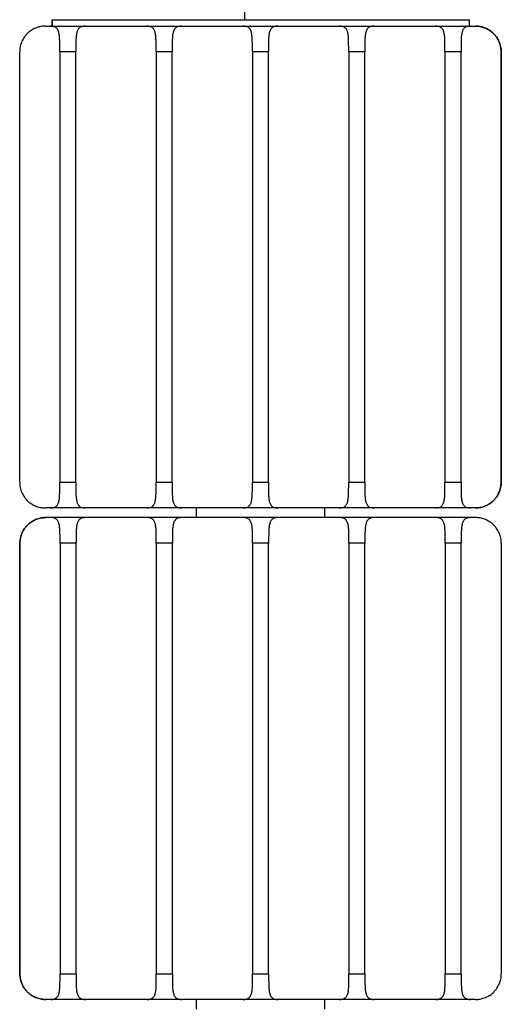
# Paper-space layout '_Izquierda' of a CAD drawing. Header units: millimetres. Extents: x 542 to 942, y -357 to 435.
# Tile 2 of 3: x 667 to 817, y -153 to 153. Entities that reach past the tile are written whole.
import ezdxf

# ---------------------------------------------------------------- set-up
doc = ezdxf.new("R2010")
doc.units = ezdxf.units.MM

psp = doc.layouts.new('_Izquierda')

# ---------------------------------------------------------------- linework, layer by layer
at = {"color": 7, "linetype": 'Continuous', "lineweight": 25}
for p, q in [((737, 195.1), (737, 153.1)), ((674.97, 151.1), (808.98, 151.1)), ((676.96, 153.1), (676.96, 151.1)), ((676.96, 153.1), (807.04, 153.1)), ((677.04, 153.1), (677.04, 151.1)), ((807.04, 153.1), (807.04, 151.1)), ((808.99, 151.1), (808.99, 151.1)), ((809, 151.1), (809, 151.1)), ((809.01, 151.1), (809.01, 151.1)), ((809.02, 151.1), (809.03, 151.1)), ((666.97, 9.1), (666.97, 143.1)), ((684.47, 143.1), (679.47, 143.1)), ((679.47, 143.1), (679.47, 9.1)), ((684.47, 9.1), (684.47, 143.1)), ((714.47, 143.1), (709.47, 143.1)), ((709.47, 143.1), (709.47, 9.1)), ((714.47, 9.1), (714.47, 143.1)), ((744.47, 143.1), (739.47, 143.1)), ((739.47, 143.1), (739.47, 9.1)), ((744.47, 9.1), (744.47, 143.1)), ((774.47, 143.1), (769.47, 143.1)), ((769.47, 143.1), (769.47, 9.1)), ((774.47, 9.1), (774.47, 143.1)), ((804.47, 143.1), (799.47, 143.1)), ((799.47, 143.1), (799.47, 9.1)), ((804.47, 9.1), (804.47, 143.1)), ((816.97, 143.1), (816.97, 9.1)), ((816.98, 143.1), (816.97, 143.1)), ((816.98, 9.1), (816.98, 143.1)), ((816.99, 143.1), (816.99, 9.1)), ((816.99, 143.1), (816.99, 143.1)), ((816.99, 9.1), (816.99, 143.1)), ((817, 143.1), (817, 9.1)), ((817, 143.1), (817, 143.1)), ((817, 9.1), (817, 143.1)), ((817.01, 143.1), (817.01, 9.1)), ((817.01, 143.1), (817.01, 143.1)), ((817.01, 9.1), (817.01, 143.1)), ((817.02, 143.1), (817.02, 9.1)), ((817.03, 143.1), (817.02, 143.1)), ((817.03, 9.1), (817.03, 143.1)), ((679.47, 8.86), (679.47, 9.1)), ((679.47, 9.1), (684.47, 9.1)), ((709.47, 8.86), (709.47, 9.1)), ((709.47, 9.1), (714.47, 9.1)), ((739.47, 8.86), (739.47, 9.1)), ((739.47, 9.1), (744.47, 9.1)), ((769.47, 8.86), (769.47, 9.1)), ((769.47, 9.1), (774.47, 9.1)), ((799.47, 8.86), (799.47, 9.1)), ((799.47, 9.1), (804.47, 9.1)), ((816.97, 9.1), (816.98, 9.1)), ((816.99, 9.1), (816.99, 9.1)), ((817, 9.1), (817, 9.1)), ((817.01, 9.1), (817.01, 9.1)), ((817.02, 9.1), (817.03, 9.1)), ((808.98, 1.1), (674.97, 1.1)), ((722, 1.1), (722, -1.9)), ((762, -1.9), (762, 1.1)), ((808.99, 1.1), (808.99, 1.1)), ((809, 1.1), (809, 1.1)), ((809.01, 1.1), (809.01, 1.1)), ((809.03, 1.1), (809.02, 1.1)), ((674.97, -1.9), (674.97, -1.9)), ((674.98, -1.9), (674.99, -1.9)), ((675, -1.9), (675, -1.9)), ((675.01, -1.9), (675.02, -1.9)), ((809.03, -1.9), (675.03, -1.9)), ((666.97, -143.9), (666.97, -9.9)), ((666.97, -9.9), (666.97, -9.9)), ((666.97, -9.9), (666.97, -143.9)), ((666.99, -9.9), (666.98, -9.9)), ((666.98, -9.9), (666.98, -143.9)), ((666.99, -143.9), (666.99, -9.9)), ((667, -143.9), (667, -9.9)), ((667, -9.9), (667, -9.9)), ((667, -9.9), (667, -143.9)), ((667.02, -9.9), (667.01, -9.9)), ((667.01, -9.9), (667.01, -143.9)), ((667.02, -143.9), (667.02, -9.9)), ((667.03, -143.9), (667.03, -9.9)), ((667.03, -9.9), (667.03, -9.9)), ((667.03, -9.9), (667.03, -143.9)), ((679.54, -9.9), (679.54, -143.9)), ((684.54, -9.9), (679.54, -9.9)), ((684.54, -9.61), (684.54, -9.9)), ((684.54, -143.9), (684.54, -9.9)), ((709.54, -9.9), (709.54, -143.9)), ((714.54, -9.9), (709.54, -9.9)), ((714.54, -9.61), (714.54, -9.9)), ((714.54, -143.9), (714.54, -9.9)), ((739.54, -9.9), (739.54, -143.9)), ((744.54, -9.9), (739.54, -9.9)), ((744.54, -9.61), (744.54, -9.9)), ((744.54, -143.9), (744.54, -9.9)), ((769.54, -9.9), (769.54, -143.9)), ((774.54, -9.9), (769.54, -9.9)), ((774.54, -9.61), (774.54, -9.9)), ((774.54, -143.9), (774.54, -9.9)), ((799.54, -9.9), (799.54, -143.9)), ((804.54, -9.9), (799.54, -9.9)), ((804.54, -9.61), (804.54, -9.9)), ((804.54, -143.9), (804.54, -9.9)), ((817.03, -9.9), (817.03, -143.9)), ((666.97, -143.9), (666.97, -143.9)), ((666.98, -143.9), (666.99, -143.9)), ((667, -143.9), (667, -143.9)), ((667.01, -143.9), (667.02, -143.9)), ((667.03, -143.9), (667.03, -143.9)), ((679.54, -143.9), (684.54, -143.9)), ((709.54, -143.9), (714.54, -143.9)), ((739.54, -143.9), (744.54, -143.9)), ((769.54, -143.9), (774.54, -143.9)), ((799.54, -143.9), (804.54, -143.9)), ((674.97, -151.9), (674.97, -151.9)), ((674.99, -151.9), (674.98, -151.9)), ((675, -151.9), (675, -151.9)), ((675.02, -151.9), (675.01, -151.9)), ((809.03, -151.9), (675.03, -151.9)), ((722, -151.9), (722, -154.9)), ((762, -154.9), (762, -151.9))]:
    psp.add_line(p, q, dxfattribs=at)
for points in [[(674.97, 151.1), (674.55, 151.1), (674.1, 151.06), (673.41, 150.95), (673.18, 150.9), (672.71, 150.77), (672.47, 150.7), (671.76, 150.44), (671.29, 150.22), (670.61, 149.81), (670.38, 149.65), (669.95, 149.33), (669.75, 149.16), (669.35, 148.79), (669.16, 148.59), (668.79, 148.18), (668.62, 147.97), (668.14, 147.29), (667.87, 146.82), (667.54, 146.06), (667.44, 145.8), (667.27, 145.27), (667.2, 145.01), (667.03, 144.2), (666.97, 143.65), (666.97, 143.1)], [(679.47, 143.1), (679.47, 143.65), (679.47, 144.2), (679.47, 145), (679.47, 145.27), (679.46, 145.8), (679.46, 146.06), (679.44, 146.81), (679.42, 147.29), (679.36, 147.96), (679.34, 148.18), (679.28, 148.59), (679.25, 148.78), (679.16, 149.15), (679.11, 149.32), (679, 149.65), (678.94, 149.8), (678.71, 150.21), (678.53, 150.44), (678.21, 150.7), (678.09, 150.77), (677.83, 150.89), (677.69, 150.94), (677.26, 151.06), (676.93, 151.1), (676.58, 151.1)], [(687.37, 151.1), (687.01, 151.1), (686.69, 151.06), (686.26, 150.95), (686.12, 150.9), (685.86, 150.77), (685.74, 150.7), (685.41, 150.44), (685.23, 150.22), (685.01, 149.81), (684.94, 149.65), (684.83, 149.33), (684.78, 149.16), (684.7, 148.79), (684.66, 148.59), (684.6, 148.18), (684.58, 147.97), (684.52, 147.29), (684.5, 146.82), (684.48, 146.06), (684.48, 145.8), (684.47, 145.27), (684.47, 145.01), (684.47, 144.2), (684.47, 143.65), (684.47, 143.1)], [(709.47, 143.1), (709.47, 143.65), (709.47, 144.2), (709.47, 145), (709.47, 145.27), (709.46, 145.8), (709.46, 146.06), (709.44, 146.81), (709.42, 147.29), (709.36, 147.96), (709.34, 148.18), (709.28, 148.59), (709.25, 148.78), (709.16, 149.15), (709.11, 149.32), (709, 149.65), (708.94, 149.8), (708.71, 150.21), (708.53, 150.44), (708.21, 150.7), (708.09, 150.77), (707.83, 150.89), (707.69, 150.94), (707.26, 151.06), (706.93, 151.1), (706.58, 151.1)], [(717.37, 151.1), (717.01, 151.1), (716.69, 151.06), (716.26, 150.95), (716.12, 150.9), (715.86, 150.77), (715.74, 150.7), (715.41, 150.44), (715.23, 150.22), (715.01, 149.81), (714.94, 149.65), (714.83, 149.33), (714.78, 149.16), (714.7, 148.79), (714.66, 148.59), (714.6, 148.18), (714.58, 147.97), (714.52, 147.29), (714.5, 146.82), (714.48, 146.06), (714.48, 145.8), (714.47, 145.27), (714.47, 145.01), (714.47, 144.2), (714.47, 143.65), (714.47, 143.1)], [(739.47, 143.1), (739.47, 143.65), (739.47, 144.2), (739.47, 145), (739.47, 145.27), (739.46, 145.8), (739.46, 146.06), (739.44, 146.81), (739.42, 147.29), (739.36, 147.96), (739.34, 148.18), (739.28, 148.59), (739.25, 148.78), (739.16, 149.15), (739.11, 149.32), (739, 149.65), (738.94, 149.8), (738.71, 150.21), (738.53, 150.44), (738.21, 150.7), (738.09, 150.77), (737.83, 150.89), (737.69, 150.94), (737.26, 151.06), (736.93, 151.1), (736.58, 151.1)], [(747.37, 151.1), (747.01, 151.1), (746.69, 151.06), (746.26, 150.95), (746.12, 150.9), (745.86, 150.77), (745.74, 150.7), (745.41, 150.44), (745.23, 150.22), (745.01, 149.81), (744.94, 149.65), (744.83, 149.33), (744.78, 149.16), (744.7, 148.79), (744.66, 148.59), (744.6, 148.18), (744.58, 147.97), (744.52, 147.29), (744.5, 146.82), (744.48, 146.06), (744.48, 145.8), (744.47, 145.27), (744.47, 145.01), (744.47, 144.2), (744.47, 143.65), (744.47, 143.1)], [(769.47, 143.1), (769.47, 143.65), (769.47, 144.2), (769.47, 145), (769.47, 145.27), (769.46, 145.8), (769.46, 146.06), (769.44, 146.81), (769.42, 147.29), (769.36, 147.96), (769.34, 148.18), (769.28, 148.59), (769.25, 148.78), (769.16, 149.15), (769.11, 149.32), (769, 149.65), (768.94, 149.8), (768.71, 150.21), (768.53, 150.44), (768.21, 150.7), (768.09, 150.77), (767.83, 150.89), (767.69, 150.94), (767.26, 151.06), (766.93, 151.1), (766.58, 151.1)], [(777.37, 151.1), (777.01, 151.1), (776.69, 151.06), (776.26, 150.95), (776.12, 150.9), (775.86, 150.77), (775.74, 150.7), (775.41, 150.44), (775.23, 150.22), (775.01, 149.81), (774.94, 149.65), (774.83, 149.33), (774.78, 149.16), (774.7, 148.79), (774.66, 148.59), (774.6, 148.18), (774.58, 147.97), (774.52, 147.29), (774.5, 146.82), (774.48, 146.06), (774.48, 145.8), (774.47, 145.27), (774.47, 145.01), (774.47, 144.2), (774.47, 143.65), (774.47, 143.1)], [(799.47, 143.1), (799.47, 143.65), (799.47, 144.2), (799.47, 145), (799.47, 145.27), (799.46, 145.8), (799.46, 146.06), (799.44, 146.81), (799.42, 147.29), (799.36, 147.96), (799.34, 148.18), (799.28, 148.59), (799.25, 148.78), (799.16, 149.15), (799.11, 149.32), (799, 149.65), (798.94, 149.8), (798.71, 150.21), (798.53, 150.44), (798.21, 150.7), (798.09, 150.77), (797.83, 150.89), (797.69, 150.94), (797.26, 151.06), (796.93, 151.1), (796.58, 151.1)], [(807.37, 151.1), (807.01, 151.1), (806.69, 151.06), (806.26, 150.95), (806.12, 150.9), (805.86, 150.77), (805.74, 150.7), (805.41, 150.44), (805.23, 150.22), (805.01, 149.81), (804.94, 149.65), (804.83, 149.33), (804.78, 149.16), (804.7, 148.79), (804.66, 148.59), (804.6, 148.18), (804.58, 147.97), (804.52, 147.29), (804.5, 146.82), (804.48, 146.06), (804.48, 145.8), (804.47, 145.27), (804.47, 145.01), (804.47, 144.2), (804.47, 143.65), (804.47, 143.1)], [(816.97, 143.1), (816.97, 143.65), (816.92, 144.2), (816.75, 145), (816.68, 145.27), (816.51, 145.8), (816.41, 146.06), (816.08, 146.81), (815.81, 147.29), (815.33, 147.96), (815.16, 148.18), (814.8, 148.59), (814.61, 148.78), (814.21, 149.15), (814, 149.32), (813.57, 149.65), (813.35, 149.8), (812.66, 150.21), (812.2, 150.44), (811.49, 150.7), (811.25, 150.77), (810.77, 150.89), (810.54, 150.94), (809.85, 151.06), (809.4, 151.1), (808.97, 151.1)], [(808.98, 151.1), (809.4, 151.1), (809.85, 151.06), (810.54, 150.95), (810.77, 150.9), (811.24, 150.77), (811.48, 150.7), (812.19, 150.44), (812.66, 150.22), (813.34, 149.81), (813.57, 149.65), (814, 149.33), (814.2, 149.16), (814.6, 148.79), (814.79, 148.59), (815.16, 148.18), (815.33, 147.97), (815.81, 147.29), (816.08, 146.82), (816.41, 146.06), (816.51, 145.8), (816.68, 145.27), (816.75, 145.01), (816.92, 144.2), (816.98, 143.65), (816.98, 143.1)], [(666.97, 9.1), (666.97, 8.54), (667.03, 7.99), (667.2, 7.19), (667.27, 6.92), (667.44, 6.4), (667.54, 6.14), (667.87, 5.38), (668.14, 4.9), (668.62, 4.23), (668.79, 4.01), (669.15, 3.6), (669.34, 3.41), (669.74, 3.04), (669.95, 2.87), (670.37, 2.54), (670.6, 2.39), (671.28, 1.98), (671.75, 1.76), (672.46, 1.5), (672.7, 1.42), (673.18, 1.3), (673.41, 1.25), (674.1, 1.13), (674.55, 1.1), (674.97, 1.1)], [(676.58, 1.1), (676.93, 1.1), (677.25, 1.13), (677.69, 1.25), (677.82, 1.3), (678.08, 1.42), (678.2, 1.49), (678.53, 1.75), (678.71, 1.97), (678.93, 2.39), (679, 2.54), (679.11, 2.86), (679.16, 3.03), (679.24, 3.4), (679.28, 3.6), (679.34, 4.01), (679.36, 4.23), (679.42, 4.9), (679.44, 5.37), (679.46, 6.13), (679.46, 6.39), (679.47, 6.92), (679.47, 7.18), (679.47, 7.99), (679.47, 8.54), (679.47, 9.1)], [(684.47, 9.1), (684.47, 8.54), (684.47, 7.99), (684.47, 7.19), (684.47, 6.92), (684.48, 6.4), (684.48, 6.14), (684.5, 5.38), (684.52, 4.9), (684.58, 4.23), (684.6, 4.01), (684.66, 3.6), (684.69, 3.41), (684.78, 3.04), (684.83, 2.87), (684.94, 2.54), (685.01, 2.39), (685.23, 1.98), (685.41, 1.76), (685.74, 1.5), (685.86, 1.42), (686.12, 1.3), (686.25, 1.25), (686.69, 1.13), (687.01, 1.1), (687.37, 1.1)], [(706.58, 1.1), (706.93, 1.1), (707.25, 1.13), (707.69, 1.25), (707.82, 1.3), (708.08, 1.42), (708.2, 1.49), (708.53, 1.75), (708.71, 1.97), (708.93, 2.39), (709, 2.54), (709.11, 2.86), (709.16, 3.03), (709.24, 3.4), (709.28, 3.6), (709.34, 4.01), (709.36, 4.23), (709.42, 4.9), (709.44, 5.37), (709.46, 6.13), (709.46, 6.39), (709.47, 6.92), (709.47, 7.18), (709.47, 7.99), (709.47, 8.54), (709.47, 9.1)], [(714.47, 9.1), (714.47, 8.54), (714.47, 7.99), (714.47, 7.19), (714.47, 6.92), (714.48, 6.4), (714.48, 6.14), (714.5, 5.38), (714.52, 4.9), (714.58, 4.23), (714.6, 4.01), (714.66, 3.6), (714.69, 3.41), (714.78, 3.04), (714.83, 2.87), (714.94, 2.54), (715.01, 2.39), (715.23, 1.98), (715.41, 1.76), (715.74, 1.5), (715.86, 1.42), (716.12, 1.3), (716.25, 1.25), (716.69, 1.13), (717.01, 1.1), (717.37, 1.1)], [(736.58, 1.1), (736.93, 1.1), (737.25, 1.13), (737.69, 1.25), (737.82, 1.3), (738.08, 1.42), (738.2, 1.49), (738.53, 1.75), (738.71, 1.97), (738.93, 2.39), (739, 2.54), (739.11, 2.86), (739.16, 3.03), (739.24, 3.4), (739.28, 3.6), (739.34, 4.01), (739.36, 4.23), (739.42, 4.9), (739.44, 5.37), (739.46, 6.13), (739.46, 6.39), (739.47, 6.92), (739.47, 7.18), (739.47, 7.99), (739.47, 8.54), (739.47, 9.1)], [(744.47, 9.1), (744.47, 8.54), (744.47, 7.99), (744.47, 7.19), (744.47, 6.92), (744.48, 6.4), (744.48, 6.14), (744.5, 5.38), (744.52, 4.9), (744.58, 4.23), (744.6, 4.01), (744.66, 3.6), (744.69, 3.41), (744.78, 3.04), (744.83, 2.87), (744.94, 2.54), (745.01, 2.39), (745.23, 1.98), (745.41, 1.76), (745.74, 1.5), (745.86, 1.42), (746.12, 1.3), (746.25, 1.25), (746.69, 1.13), (747.01, 1.1), (747.37, 1.1)], [(766.58, 1.1), (766.93, 1.1), (767.25, 1.13), (767.69, 1.25), (767.82, 1.3), (768.08, 1.42), (768.2, 1.49), (768.53, 1.75), (768.71, 1.97), (768.93, 2.39), (769, 2.54), (769.11, 2.86), (769.16, 3.03), (769.24, 3.4), (769.28, 3.6), (769.34, 4.01), (769.36, 4.23), (769.42, 4.9), (769.44, 5.37), (769.46, 6.13), (769.46, 6.39), (769.47, 6.92), (769.47, 7.18), (769.47, 7.99), (769.47, 8.54), (769.47, 9.1)], [(774.47, 9.1), (774.47, 8.54), (774.47, 7.99), (774.47, 7.19), (774.47, 6.92), (774.48, 6.4), (774.48, 6.14), (774.5, 5.38), (774.52, 4.9), (774.58, 4.23), (774.6, 4.01), (774.66, 3.6), (774.69, 3.41), (774.78, 3.04), (774.83, 2.87), (774.94, 2.54), (775.01, 2.39), (775.23, 1.98), (775.41, 1.76), (775.74, 1.5), (775.86, 1.42), (776.12, 1.3), (776.25, 1.25), (776.69, 1.13), (777.01, 1.1), (777.37, 1.1)], [(796.58, 1.1), (796.93, 1.1), (797.25, 1.13), (797.69, 1.25), (797.82, 1.3), (798.08, 1.42), (798.2, 1.49), (798.53, 1.75), (798.71, 1.97), (798.93, 2.39), (799, 2.54), (799.11, 2.86), (799.16, 3.03), (799.24, 3.4), (799.28, 3.6), (799.34, 4.01), (799.36, 4.23), (799.42, 4.9), (799.44, 5.37), (799.46, 6.13), (799.46, 6.39), (799.47, 6.92), (799.47, 7.18), (799.47, 7.99), (799.47, 8.54), (799.47, 9.1)], [(804.47, 9.1), (804.47, 8.54), (804.47, 7.99), (804.47, 7.19), (804.47, 6.92), (804.48, 6.4), (804.48, 6.14), (804.5, 5.38), (804.52, 4.9), (804.58, 4.23), (804.6, 4.01), (804.66, 3.6), (804.69, 3.41), (804.78, 3.04), (804.83, 2.87), (804.94, 2.54), (805.01, 2.39), (805.23, 1.98), (805.41, 1.76), (805.74, 1.5), (805.86, 1.42), (806.12, 1.3), (806.25, 1.25), (806.69, 1.13), (807.01, 1.1), (807.37, 1.1)], [(808.97, 1.1), (809.4, 1.1), (809.84, 1.13), (810.53, 1.25), (810.77, 1.3), (811.24, 1.42), (811.48, 1.49), (812.19, 1.75), (812.66, 1.97), (813.34, 2.39), (813.56, 2.54), (813.99, 2.86), (814.2, 3.03), (814.6, 3.4), (814.79, 3.6), (815.15, 4.01), (815.33, 4.23), (815.81, 4.9), (816.08, 5.37), (816.41, 6.13), (816.51, 6.39), (816.68, 6.92), (816.75, 7.18), (816.92, 7.99), (816.97, 8.54), (816.97, 9.1)], [(816.98, 9.1), (816.98, 8.54), (816.92, 7.99), (816.75, 7.19), (816.68, 6.92), (816.51, 6.4), (816.41, 6.14), (816.08, 5.38), (815.81, 4.9), (815.33, 4.23), (815.16, 4.01), (814.8, 3.6), (814.61, 3.41), (814.21, 3.04), (814.01, 2.87), (813.58, 2.54), (813.35, 2.39), (812.67, 1.98), (812.2, 1.76), (811.49, 1.5), (811.25, 1.42), (810.78, 1.3), (810.54, 1.25), (809.85, 1.13), (809.4, 1.1), (808.98, 1.1)], [(675.03, -1.9), (674.61, -1.9), (674.16, -1.94), (673.47, -2.05), (673.24, -2.1), (672.77, -2.23), (672.53, -2.3), (671.82, -2.56), (671.35, -2.78), (670.67, -3.19), (670.44, -3.35), (670.01, -3.67), (669.8, -3.84), (669.41, -4.21), (669.22, -4.41), (668.85, -4.82), (668.68, -5.03), (668.2, -5.71), (667.93, -6.18), (667.6, -6.94), (667.5, -7.2), (667.33, -7.73), (667.26, -7.99), (667.09, -8.8), (667.03, -9.35), (667.03, -9.9)], [(667.03, -9.9), (667.03, -9.35), (667.09, -8.8), (667.26, -8), (667.33, -7.73), (667.49, -7.2), (667.59, -6.94), (667.92, -6.19), (668.19, -5.71), (668.67, -5.04), (668.85, -4.82), (669.21, -4.41), (669.4, -4.22), (669.79, -3.85), (670, -3.68), (670.43, -3.35), (670.66, -3.2), (671.34, -2.79), (671.81, -2.56), (672.52, -2.3), (672.76, -2.23), (673.23, -2.11), (673.46, -2.06), (674.15, -1.94), (674.6, -1.9), (675.03, -1.9)], [(679.54, -9.9), (679.54, -9.35), (679.54, -8.8), (679.54, -8), (679.54, -7.73), (679.53, -7.2), (679.53, -6.94), (679.51, -6.19), (679.49, -5.71), (679.43, -5.04), (679.41, -4.82), (679.35, -4.41), (679.31, -4.22), (679.23, -3.85), (679.18, -3.68), (679.07, -3.35), (679, -3.2), (678.78, -2.79), (678.6, -2.56), (678.27, -2.3), (678.15, -2.23), (677.89, -2.11), (677.76, -2.06), (677.32, -1.94), (677, -1.9), (676.64, -1.9)], [(687.43, -1.9), (687.08, -1.9), (686.75, -1.94), (686.32, -2.05), (686.18, -2.1), (685.93, -2.23), (685.81, -2.3), (685.48, -2.56), (685.3, -2.78), (685.08, -3.19), (685.01, -3.35), (684.9, -3.67), (684.85, -3.84), (684.76, -4.21), (684.73, -4.41), (684.67, -4.82), (684.65, -5.03), (684.59, -5.71), (684.57, -6.18), (684.55, -6.94), (684.55, -7.2), (684.54, -7.73), (684.54, -7.99), (684.54, -8.8), (684.54, -9.35), (684.54, -9.9)], [(709.54, -9.9), (709.54, -9.35), (709.54, -8.8), (709.54, -8), (709.54, -7.73), (709.53, -7.2), (709.53, -6.94), (709.51, -6.19), (709.49, -5.71), (709.43, -5.04), (709.41, -4.82), (709.35, -4.41), (709.31, -4.22), (709.23, -3.85), (709.18, -3.68), (709.07, -3.35), (709, -3.2), (708.78, -2.79), (708.6, -2.56), (708.27, -2.3), (708.15, -2.23), (707.89, -2.11), (707.76, -2.06), (707.32, -1.94), (707, -1.9), (706.64, -1.9)], [(717.43, -1.9), (717.08, -1.9), (716.75, -1.94), (716.32, -2.05), (716.18, -2.1), (715.93, -2.23), (715.81, -2.3), (715.48, -2.56), (715.3, -2.78), (715.08, -3.19), (715.01, -3.35), (714.9, -3.67), (714.85, -3.84), (714.76, -4.21), (714.73, -4.41), (714.67, -4.82), (714.65, -5.03), (714.59, -5.71), (714.57, -6.18), (714.55, -6.94), (714.55, -7.2), (714.54, -7.73), (714.54, -7.99), (714.54, -8.8), (714.54, -9.35), (714.54, -9.9)], [(739.54, -9.9), (739.54, -9.35), (739.54, -8.8), (739.54, -8), (739.54, -7.73), (739.53, -7.2), (739.53, -6.94), (739.51, -6.19), (739.49, -5.71), (739.43, -5.04), (739.41, -4.82), (739.35, -4.41), (739.31, -4.22), (739.23, -3.85), (739.18, -3.68), (739.07, -3.35), (739, -3.2), (738.78, -2.79), (738.6, -2.56), (738.27, -2.3), (738.15, -2.23), (737.89, -2.11), (737.76, -2.06), (737.32, -1.94), (737, -1.9), (736.64, -1.9)], [(747.43, -1.9), (747.08, -1.9), (746.75, -1.94), (746.32, -2.05), (746.18, -2.1), (745.93, -2.23), (745.81, -2.3), (745.48, -2.56), (745.3, -2.78), (745.08, -3.19), (745.01, -3.35), (744.9, -3.67), (744.85, -3.84), (744.76, -4.21), (744.73, -4.41), (744.67, -4.82), (744.65, -5.03), (744.59, -5.71), (744.57, -6.18), (744.55, -6.94), (744.55, -7.2), (744.54, -7.73), (744.54, -7.99), (744.54, -8.8), (744.54, -9.35), (744.54, -9.9)], [(769.54, -9.9), (769.54, -9.35), (769.54, -8.8), (769.54, -8), (769.54, -7.73), (769.53, -7.2), (769.53, -6.94), (769.51, -6.19), (769.49, -5.71), (769.43, -5.04), (769.41, -4.82), (769.35, -4.41), (769.31, -4.22), (769.23, -3.85), (769.18, -3.68), (769.07, -3.35), (769, -3.2), (768.78, -2.79), (768.6, -2.56), (768.27, -2.3), (768.15, -2.23), (767.89, -2.11), (767.76, -2.06), (767.32, -1.94), (767, -1.9), (766.64, -1.9)], [(777.43, -1.9), (777.08, -1.9), (776.75, -1.94), (776.32, -2.05), (776.18, -2.1), (775.93, -2.23), (775.81, -2.3), (775.48, -2.56), (775.3, -2.78), (775.08, -3.19), (775.01, -3.35), (774.9, -3.67), (774.85, -3.84), (774.76, -4.21), (774.73, -4.41), (774.67, -4.82), (774.65, -5.03), (774.59, -5.71), (774.57, -6.18), (774.55, -6.94), (774.55, -7.2), (774.54, -7.73), (774.54, -7.99), (774.54, -8.8), (774.54, -9.35), (774.54, -9.9)], [(799.54, -9.9), (799.54, -9.35), (799.54, -8.8), (799.54, -8), (799.54, -7.73), (799.53, -7.2), (799.53, -6.94), (799.51, -6.19), (799.49, -5.71), (799.43, -5.04), (799.41, -4.82), (799.35, -4.41), (799.31, -4.22), (799.23, -3.85), (799.18, -3.68), (799.07, -3.35), (799, -3.2), (798.78, -2.79), (798.6, -2.56), (798.27, -2.3), (798.15, -2.23), (797.89, -2.11), (797.76, -2.06), (797.32, -1.94), (797, -1.9), (796.64, -1.9)], [(807.43, -1.9), (807.08, -1.9), (806.75, -1.94), (806.32, -2.05), (806.18, -2.1), (805.93, -2.23), (805.81, -2.3), (805.48, -2.56), (805.3, -2.78), (805.08, -3.19), (805.01, -3.35), (804.9, -3.67), (804.85, -3.84), (804.76, -4.21), (804.73, -4.41), (804.67, -4.82), (804.65, -5.03), (804.59, -5.71), (804.57, -6.18), (804.55, -6.94), (804.55, -7.2), (804.54, -7.73), (804.54, -7.99), (804.54, -8.8), (804.54, -9.35), (804.54, -9.9)], [(817.03, -9.9), (817.03, -9.35), (816.98, -8.8), (816.81, -8), (816.74, -7.73), (816.57, -7.2), (816.47, -6.94), (816.14, -6.19), (815.87, -5.71), (815.39, -5.04), (815.22, -4.82), (814.86, -4.41), (814.67, -4.22), (814.27, -3.85), (814.06, -3.68), (813.63, -3.35), (813.41, -3.2), (812.72, -2.79), (812.26, -2.56), (811.55, -2.3), (811.31, -2.23), (810.83, -2.11), (810.6, -2.06), (809.91, -1.94), (809.46, -1.9), (809.03, -1.9)], [(667.03, -143.9), (667.03, -144.46), (667.09, -145.01), (667.26, -145.81), (667.33, -146.08), (667.5, -146.6), (667.6, -146.86), (667.93, -147.62), (668.2, -148.1), (668.67, -148.77), (668.85, -148.99), (669.21, -149.4), (669.4, -149.59), (669.8, -149.96), (670, -150.13), (670.43, -150.46), (670.66, -150.61), (671.34, -151.02), (671.81, -151.24), (672.52, -151.5), (672.76, -151.58), (673.24, -151.7), (673.47, -151.75), (674.16, -151.87), (674.61, -151.9), (675.03, -151.9)], [(675.03, -151.9), (674.6, -151.9), (674.16, -151.87), (673.47, -151.75), (673.24, -151.7), (672.76, -151.58), (672.52, -151.51), (671.81, -151.25), (671.35, -151.03), (670.67, -150.61), (670.44, -150.46), (670.01, -150.14), (669.8, -149.97), (669.4, -149.6), (669.21, -149.4), (668.85, -148.99), (668.68, -148.77), (668.2, -148.1), (667.93, -147.63), (667.59, -146.87), (667.5, -146.61), (667.33, -146.08), (667.26, -145.82), (667.09, -145.01), (667.03, -144.46), (667.03, -143.9)], [(676.64, -151.9), (677, -151.9), (677.32, -151.87), (677.75, -151.75), (677.89, -151.7), (678.15, -151.58), (678.27, -151.51), (678.6, -151.25), (678.78, -151.03), (679, -150.61), (679.07, -150.46), (679.18, -150.14), (679.23, -149.97), (679.31, -149.6), (679.35, -149.4), (679.41, -148.99), (679.43, -148.77), (679.49, -148.1), (679.51, -147.63), (679.53, -146.87), (679.53, -146.61), (679.54, -146.08), (679.54, -145.82), (679.54, -145.01), (679.54, -144.46), (679.54, -143.9)], [(684.54, -143.9), (684.54, -144.46), (684.54, -145.01), (684.54, -145.81), (684.54, -146.08), (684.55, -146.6), (684.55, -146.86), (684.57, -147.62), (684.59, -148.1), (684.65, -148.77), (684.67, -148.99), (684.73, -149.4), (684.76, -149.59), (684.85, -149.96), (684.89, -150.13), (685.01, -150.46), (685.07, -150.61), (685.29, -151.02), (685.47, -151.24), (685.8, -151.5), (685.92, -151.58), (686.18, -151.7), (686.32, -151.75), (686.75, -151.87), (687.08, -151.9), (687.43, -151.9)], [(706.64, -151.9), (707, -151.9), (707.32, -151.87), (707.75, -151.75), (707.89, -151.7), (708.15, -151.58), (708.27, -151.51), (708.6, -151.25), (708.78, -151.03), (709, -150.61), (709.07, -150.46), (709.18, -150.14), (709.23, -149.97), (709.31, -149.6), (709.35, -149.4), (709.41, -148.99), (709.43, -148.77), (709.49, -148.1), (709.51, -147.63), (709.53, -146.87), (709.53, -146.61), (709.54, -146.08), (709.54, -145.82), (709.54, -145.01), (709.54, -144.46), (709.54, -143.9)], [(714.54, -143.9), (714.54, -144.46), (714.54, -145.01), (714.54, -145.81), (714.54, -146.08), (714.55, -146.6), (714.55, -146.86), (714.57, -147.62), (714.59, -148.1), (714.65, -148.77), (714.67, -148.99), (714.73, -149.4), (714.76, -149.59), (714.85, -149.96), (714.89, -150.13), (715.01, -150.46), (715.07, -150.61), (715.29, -151.02), (715.47, -151.24), (715.8, -151.5), (715.92, -151.58), (716.18, -151.7), (716.32, -151.75), (716.75, -151.87), (717.08, -151.9), (717.43, -151.9)], [(736.64, -151.9), (737, -151.9), (737.32, -151.87), (737.75, -151.75), (737.89, -151.7), (738.15, -151.58), (738.27, -151.51), (738.6, -151.25), (738.78, -151.03), (739, -150.61), (739.07, -150.46), (739.18, -150.14), (739.23, -149.97), (739.31, -149.6), (739.35, -149.4), (739.41, -148.99), (739.43, -148.77), (739.49, -148.1), (739.51, -147.63), (739.53, -146.87), (739.53, -146.61), (739.54, -146.08), (739.54, -145.82), (739.54, -145.01), (739.54, -144.46), (739.54, -143.9)], [(744.54, -143.9), (744.54, -144.46), (744.54, -145.01), (744.54, -145.81), (744.54, -146.08), (744.55, -146.6), (744.55, -146.86), (744.57, -147.62), (744.59, -148.1), (744.65, -148.77), (744.67, -148.99), (744.73, -149.4), (744.76, -149.59), (744.85, -149.96), (744.89, -150.13), (745.01, -150.46), (745.07, -150.61), (745.29, -151.02), (745.47, -151.24), (745.8, -151.5), (745.92, -151.58), (746.18, -151.7), (746.32, -151.75), (746.75, -151.87), (747.08, -151.9), (747.43, -151.9)], [(766.64, -151.9), (767, -151.9), (767.32, -151.87), (767.75, -151.75), (767.89, -151.7), (768.15, -151.58), (768.27, -151.51), (768.6, -151.25), (768.78, -151.03), (769, -150.61), (769.07, -150.46), (769.18, -150.14), (769.23, -149.97), (769.31, -149.6), (769.35, -149.4), (769.41, -148.99), (769.43, -148.77), (769.49, -148.1), (769.51, -147.63), (769.53, -146.87), (769.53, -146.61), (769.54, -146.08), (769.54, -145.82), (769.54, -145.01), (769.54, -144.46), (769.54, -143.9)], [(774.54, -143.9), (774.54, -144.46), (774.54, -145.01), (774.54, -145.81), (774.54, -146.08), (774.55, -146.6), (774.55, -146.86), (774.57, -147.62), (774.59, -148.1), (774.65, -148.77), (774.67, -148.99), (774.73, -149.4), (774.76, -149.59), (774.85, -149.96), (774.89, -150.13), (775.01, -150.46), (775.07, -150.61), (775.29, -151.02), (775.47, -151.24), (775.8, -151.5), (775.92, -151.58), (776.18, -151.7), (776.32, -151.75), (776.75, -151.87), (777.08, -151.9), (777.43, -151.9)], [(796.64, -151.9), (797, -151.9), (797.32, -151.87), (797.75, -151.75), (797.89, -151.7), (798.15, -151.58), (798.27, -151.51), (798.6, -151.25), (798.78, -151.03), (799, -150.61), (799.07, -150.46), (799.18, -150.14), (799.23, -149.97), (799.31, -149.6), (799.35, -149.4), (799.41, -148.99), (799.43, -148.77), (799.49, -148.1), (799.51, -147.63), (799.53, -146.87), (799.53, -146.61), (799.54, -146.08), (799.54, -145.82), (799.54, -145.01), (799.54, -144.46), (799.54, -143.9)], [(804.54, -143.9), (804.54, -144.46), (804.54, -145.01), (804.54, -145.81), (804.54, -146.08), (804.55, -146.6), (804.55, -146.86), (804.57, -147.62), (804.59, -148.1), (804.65, -148.77), (804.67, -148.99), (804.73, -149.4), (804.76, -149.59), (804.85, -149.96), (804.89, -150.13), (805.01, -150.46), (805.07, -150.61), (805.29, -151.02), (805.47, -151.24), (805.8, -151.5), (805.92, -151.58), (806.18, -151.7), (806.32, -151.75), (806.75, -151.87), (807.08, -151.9), (807.43, -151.9)], [(809.03, -151.9), (809.46, -151.9), (809.9, -151.87), (810.59, -151.75), (810.83, -151.7), (811.3, -151.58), (811.54, -151.51), (812.25, -151.25), (812.72, -151.03), (813.4, -150.61), (813.62, -150.46), (814.05, -150.14), (814.26, -149.97), (814.66, -149.6), (814.85, -149.4), (815.21, -148.99), (815.39, -148.77), (815.87, -148.1), (816.14, -147.63), (816.47, -146.87), (816.57, -146.61), (816.74, -146.08), (816.81, -145.82), (816.97, -145.01), (817.03, -144.46), (817.03, -143.9)]]:
    psp.add_open_spline(points, degree=3, knots=[0, 0, 0, 0, 0.125, 0.125, 0.1875, 0.1875, 0.25, 0.25, 0.375, 0.375, 0.4375, 0.4375, 0.5, 0.5, 0.5625, 0.5625, 0.625, 0.625, 0.75, 0.75, 0.8125, 0.8125, 0.875, 0.875, 1, 1, 1, 1], dxfattribs=at)

doc.saveas('drawing.dxf')
